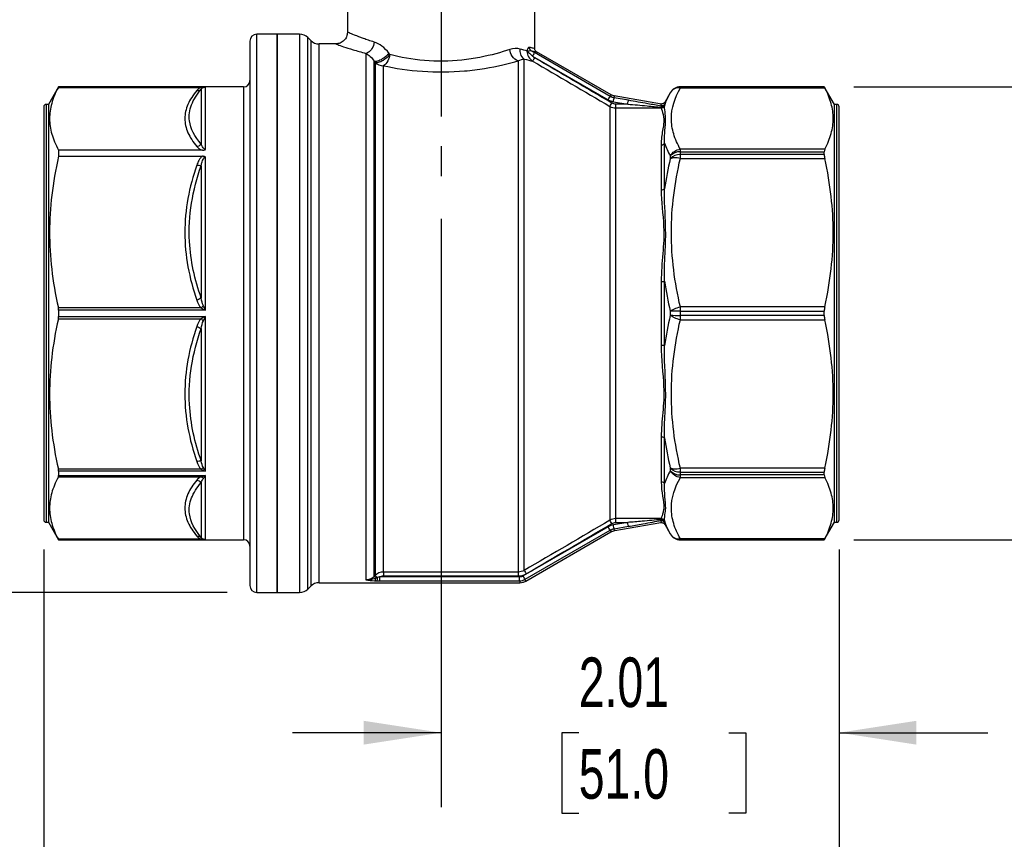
# Model space of a CAD drawing. Header units: inches. Extents: x 0.7 to 32.3, y 0.7 to 24.8.
# Tile 3 of 10: x 6.1 to 11.1, y 5.9 to 10.1. Entities that reach past the tile are written whole.
import ezdxf

# ---------------------------------------------------------------- set-up
doc = ezdxf.new("R2010")
doc.units = ezdxf.units.IN
doc.header["$LTSCALE"] = 3
doc.header["$MEASUREMENT"] = 0
doc.linetypes.add('SLD-Center', pattern=[0.75, 0.6, -0.05, 0.05, -0.05])
doc.linetypes.add('SLD-Solid', pattern=[0])
doc.layers.add('CENTER', color=40, linetype='SLD-Center')
doc.layers.add('DIMENSIONS', color=140, linetype='SLD-Solid', lineweight=25)
doc.styles.add('SLDTEXTSTYLE0', font='TXT', dxfattribs={"width": 0.7})
doc.dimstyles.new('SLDDIMSTYLE0', dxfattribs={"dimtxt": 0.254883, "dimasz": 0.39, "dimexe": 0, "dimexo": 0.0625, "dimgap": 0.063721, "dimtad": 0, "dimtih": 1, "dimtoh": 1, "dimrnd": 1e-09, "dimzin": 12, "dimdsep": 46, "dimtxsty": 'SLDTEXTSTYLE0', "dimsah": 1, "dimcen": 0.09, "dimadec": 0, "dimazin": 3, "dimtfac": 1, "dimtmove": 0, "dimatfit": 0, "dimfxl": 0, "dimfrac": 2, "dimtolj": 1, "dimtzin": 12, "dimarcsym": 0})
doc.dimstyles.new('SLDDIMSTYLE1', dxfattribs={"dimtxt": 0.254883, "dimasz": 0.39, "dimexe": 0, "dimexo": 0.0625, "dimgap": 0.063721, "dimtad": 0, "dimtih": 1, "dimtoh": 1, "dimrnd": 1e-09, "dimzin": 12, "dimdsep": 46, "dimtxsty": 'SLDTEXTSTYLE0', "dimsah": 1, "dimcen": 0.09, "dimadec": 0, "dimazin": 3, "dimtfac": 1, "dimtofl": 0, "dimtmove": 0, "dimatfit": 3, "dimfxl": 0, "dimfrac": 2, "dimtolj": 1, "dimtzin": 12, "dimarcsym": 0})

# ---------------------------------------------------------------- blocks, each defined once
blk = doc.blocks.new('_D')
at = {"layer": 'DIMENSIONS'}
for p, q in [((11.7263, 9.7344), (11.7263, 10.4844)), ((10.305, 9.7344), (12.1013, 9.7344)), ((11.3476, 8.5459), (11.262, 8.5459)), ((11.262, 8.5459), (11.262, 8.1408)), ((12.105, 8.5459), (12.1906, 8.5459)), ((12.1906, 8.5459), (12.1906, 8.1408)), ((11.262, 8.1408), (11.3476, 8.1408)), ((12.1906, 8.1408), (12.105, 8.1408)), ((10.305, 7.451), (12.1013, 7.451)), ((11.7263, 7.451), (11.7263, 6.701))]:
    blk.add_line(p, q, dxfattribs=at)
for points in [[(11.7263, 9.7344), (11.7863, 10.1244), (11.6663, 10.1244)], [(11.7263, 7.451), (11.6663, 7.061), (11.7863, 7.061)]]:
    blk.add_solid(points, dxfattribs=at)
at = {"layer": 'DIMENSIONS', "char_height": 0.25, "attachment_point": 1, "style": 'SLDTEXTSTYLE0'}
for s, insert in [('2.28', (11.3476, 8.9252)), ('58.0', (11.3476, 8.4631))]:
    blk.add_mtext(s, dxfattribs=dict(at, insert=insert))
blk = doc.blocks.new('_D_1')
at = {"layer": 'DIMENSIONS'}
for p, q in [((6.218, 7.4014), (6.218, 4.8086)), ((10.2298, 7.4014), (10.2298, 4.8086)), ((6.218, 5.1836), (7.4656, 5.1836)), ((7.811, 5.1836), (7.7254, 5.1836)), ((7.7254, 5.1836), (7.7254, 4.7785)), ((8.7805, 5.1836), (8.8661, 5.1836)), ((8.8661, 5.1836), (8.8661, 4.7785)), ((10.2298, 5.1836), (9.1259, 5.1836)), ((7.7254, 4.7785), (7.811, 4.7785)), ((8.8661, 4.7785), (8.7805, 4.7785))]:
    blk.add_line(p, q, dxfattribs=at)
for points in [[(6.218, 5.1836), (6.608, 5.1236), (6.608, 5.2436)], [(10.2298, 5.1836), (9.8398, 5.2436), (9.8398, 5.1236)]]:
    blk.add_solid(points, dxfattribs=at)
at = {"layer": 'DIMENSIONS', "char_height": 0.25, "attachment_point": 1, "style": 'SLDTEXTSTYLE0'}
for s, insert in [('4.01', (7.917, 5.5629)), ('101.9', (7.811, 5.1008))]:
    blk.add_mtext(s, dxfattribs=dict(at, insert=insert))
blk = doc.blocks.new('_D_3')
at = {"layer": 'DIMENSIONS'}
for p, q in [((8.2219, 9.0691), (8.2219, 6.1032)), ((10.2298, 7.4014), (10.2298, 6.1032)), ((8.2219, 6.4782), (7.4719, 6.4782)), ((8.9166, 6.4782), (8.831, 6.4782)), ((8.831, 6.4782), (8.831, 6.0731)), ((9.674, 6.4782), (9.7596, 6.4782)), ((9.7596, 6.4782), (9.7596, 6.0731)), ((10.2298, 6.4782), (10.9798, 6.4782)), ((8.831, 6.0731), (8.9166, 6.0731)), ((9.7596, 6.0731), (9.674, 6.0731))]:
    blk.add_line(p, q, dxfattribs=at)
for points in [[(8.2219, 6.4782), (7.8319, 6.5382), (7.8319, 6.4182)], [(10.2298, 6.4782), (10.6198, 6.4182), (10.6198, 6.5382)]]:
    blk.add_solid(points, dxfattribs=at)
at = {"layer": 'DIMENSIONS', "char_height": 0.25, "attachment_point": 1, "style": 'SLDTEXTSTYLE0'}
for s, insert in [('2.01', (8.9166, 6.8575)), ('51.0', (8.9166, 6.3953))]:
    blk.add_mtext(s, dxfattribs=dict(at, insert=insert))
blk = doc.blocks.new('_D_4')
at = {"layer": 'DIMENSIONS'}
for p, q in [((7.8925, 11.3191), (4.6494, 11.3191)), ((5.0244, 11.3191), (5.0244, 9.7143)), ((4.5397, 9.2521), (4.4541, 9.2521)), ((4.4541, 9.2521), (4.4541, 8.8471)), ((5.5091, 9.2521), (5.5947, 9.2521)), ((5.5947, 9.2521), (5.5947, 8.8471)), ((4.4541, 8.8471), (4.5397, 8.8471)), ((5.5947, 8.8471), (5.5091, 8.8471)), ((5.0244, 7.1852), (5.0244, 8.79)), ((7.1428, 7.1852), (4.6494, 7.1852))]:
    blk.add_line(p, q, dxfattribs=at)
for points in [[(5.0244, 11.3191), (4.9644, 10.9291), (5.0844, 10.9291)], [(5.0244, 7.1852), (5.0844, 7.5752), (4.9644, 7.5752)]]:
    blk.add_solid(points, dxfattribs=at)
at = {"layer": 'DIMENSIONS', "char_height": 0.25, "attachment_point": 1, "style": 'SLDTEXTSTYLE0'}
for s, insert in [('4.13', (4.6457, 9.6315)), ('105.0', (4.5397, 9.1693))]:
    blk.add_mtext(s, dxfattribs=dict(at, insert=insert))

msp = doc.modelspace()

# ---------------------------------------------------------------- linework, layer by layer
for p, q in [((7.7495, 10.4647), (7.7495, 10.01)), ((8.6944, 9.9282), (8.6944, 10.4647)), ((7.3951, 10.0002), (7.2928, 10.0002)), ((7.2928, 7.1852), (7.2928, 10.0002)), ((7.5085, 10.0002), (7.3951, 10.0002)), ((7.3951, 10.0002), (7.3951, 7.1852)), ((7.3951, 9.893), (7.3951, 10.0002)), ((7.5085, 10.0002), (7.5085, 7.1852)), ((7.2573, 9.9647), (7.2573, 7.2207)), ((7.5649, 9.9683), (7.5502, 9.9829)), ((7.5502, 7.2025), (7.5502, 9.9829)), ((7.5649, 9.9683), (7.5649, 7.2171)), ((7.6905, 9.951), (7.6066, 9.951)), ((7.6066, 7.2344), (7.6066, 9.951)), ((7.3951, 7.1852), (7.3951, 9.893)), ((7.8431, 9.9031), (7.8431, 7.2484)), ((8.6829, 9.89), (9.0656, 9.6691)), ((9.0754, 9.686), (8.6927, 9.9069)), ((9.0803, 9.6941), (8.7042, 9.9112)), ((7.8849, 7.266), (7.8849, 9.8633)), ((7.8897, 9.8573), (7.8897, 7.2708)), ((7.9314, 7.2881), (7.9314, 9.8409)), ((8.6116, 9.8654), (8.6116, 7.2881)), ((8.6411, 7.2962), (8.6411, 9.8747)), ((6.2927, 9.7344), (6.2416, 9.6458)), ((6.2915, 9.7319), (7.0115, 9.7319)), ((7.2258, 9.7344), (6.2927, 9.7344)), ((6.2927, 9.7344), (6.2927, 9.7343)), ((6.2927, 9.7343), (7.0342, 9.7343)), ((7.0119, 9.7226), (7.0119, 9.4462)), ((7.0342, 9.4194), (7.0342, 9.7343)), ((7.2258, 9.7344), (7.2258, 7.451)), ((9.0981, 9.688), (9.0786, 9.695)), ((9.3333, 9.6477), (9.0954, 9.6884)), ((9.3781, 9.7049), (9.35, 9.6563)), ((9.3781, 9.7049), (9.3781, 9.7049)), ((10.155, 9.7344), (9.4292, 9.7344)), ((9.4292, 9.7299), (9.4292, 9.7344)), ((10.155, 9.7344), (9.4292, 9.7344)), ((9.4292, 9.7344), (9.4292, 9.7344)), ((9.4292, 9.7299), (10.1574, 9.7299)), ((10.2062, 9.6458), (10.155, 9.7344)), ((10.155, 9.7344), (10.155, 9.7344)), ((6.2416, 9.6458), (6.2298, 9.6458)), ((6.2298, 9.6458), (6.2298, 7.5396)), ((6.2416, 9.6458), (6.2416, 7.5396)), ((9.0915, 9.6597), (9.1638, 9.6473)), ((9.1671, 9.6666), (9.0948, 9.679)), ((9.1638, 9.6473), (9.1035, 9.6473)), ((10.218, 9.6458), (10.2062, 9.6458)), ((10.2062, 7.5396), (10.2062, 9.6458)), ((10.218, 7.5396), (10.218, 9.6458)), ((6.218, 9.634), (6.218, 7.5514)), ((9.074, 9.6359), (9.074, 7.5495)), ((9.1035, 7.5574), (9.1035, 9.628)), ((9.1035, 9.628), (9.3331, 9.628)), ((9.3331, 9.6319), (9.3331, 9.628)), ((10.2298, 7.5514), (10.2298, 9.634)), ((9.3326, 9.4422), (9.3326, 9.2151)), ((9.3496, 9.2209), (9.3496, 9.4502)), ((6.2927, 9.4153), (6.2927, 9.3844)), ((7.018, 9.4153), (6.2927, 9.4153)), ((9.4292, 9.4072), (9.4292, 9.4197)), ((10.1574, 9.4197), (9.4292, 9.4197)), ((9.4292, 9.3928), (9.4292, 9.4072)), ((9.4292, 9.4072), (10.155, 9.4072)), ((9.4292, 9.374), (9.4292, 9.3928)), ((10.155, 9.3928), (9.4292, 9.3928)), ((10.155, 9.3928), (10.155, 9.4072)), ((6.2927, 9.3844), (7.018, 9.3844)), ((7.0342, 8.6085), (7.0342, 9.3802)), ((9.3781, 9.3862), (9.3781, 9.3721)), ((9.4292, 9.374), (10.1574, 9.374)), ((7.0119, 9.3371), (7.0119, 8.6698)), ((9.3326, 8.7533), (9.3326, 8.4321)), ((9.3496, 8.4306), (9.3496, 8.7548)), ((7.0115, 8.6201), (6.2915, 8.6201)), ((6.2927, 8.6085), (6.2927, 8.5769)), ((7.0342, 8.6085), (6.2927, 8.6085)), ((9.3781, 8.6027), (9.3781, 8.5827)), ((9.4292, 8.6029), (9.4292, 8.625)), ((10.1574, 8.625), (9.4292, 8.625)), ((9.4292, 8.5825), (9.4292, 8.6029)), ((9.4292, 8.6029), (10.155, 8.6029)), ((10.155, 8.5825), (10.155, 8.6029)), ((6.2915, 8.5653), (7.0115, 8.5653)), ((6.2927, 8.5769), (7.0342, 8.5769)), ((7.0342, 7.7966), (7.0342, 8.5769)), ((10.155, 8.5825), (9.4292, 8.5825)), ((9.4292, 8.5604), (9.4292, 8.5825)), ((9.4292, 8.5604), (10.1574, 8.5604)), ((7.0119, 8.5156), (7.0119, 7.8483)), ((9.3326, 7.9703), (9.3326, 7.7432)), ((9.3496, 7.7352), (9.3496, 7.9645)), ((7.0115, 7.8065), (6.2915, 7.8065)), ((9.3781, 7.8133), (9.3781, 7.7992)), ((10.1574, 7.8114), (9.4292, 7.8114)), ((9.4292, 7.7926), (9.4292, 7.8114)), ((6.2915, 7.7678), (7.0115, 7.7678)), ((6.2927, 7.7966), (6.2927, 7.7743)), ((7.0342, 7.7966), (6.2927, 7.7966)), ((6.2927, 7.7743), (7.0342, 7.7743)), ((7.0342, 7.4511), (7.0342, 7.7743)), ((9.4292, 7.7926), (10.155, 7.7926)), ((9.4292, 7.7782), (9.4292, 7.7926)), ((10.155, 7.7782), (9.4292, 7.7782)), ((9.4292, 7.7657), (9.4292, 7.7782)), ((9.4292, 7.7657), (10.1574, 7.7657)), ((10.155, 7.7782), (10.155, 7.7926)), ((7.0119, 7.7392), (7.0119, 7.4628)), ((9.3331, 7.5574), (9.1035, 7.5574)), ((9.3331, 7.5574), (9.3331, 7.5535)), ((6.2298, 7.5396), (6.2416, 7.5396)), ((6.2416, 7.5396), (6.2927, 7.451)), ((9.0656, 7.5163), (8.6366, 7.2687)), ((9.1638, 7.5381), (9.0915, 7.5257)), ((9.0948, 7.5064), (9.1671, 7.5188)), ((9.0981, 7.4974), (9.3304, 7.5372)), ((9.1035, 7.5381), (9.1638, 7.5381)), ((9.35, 7.5291), (9.3781, 7.4805)), ((10.155, 7.451), (10.2062, 7.5396)), ((10.2062, 7.5396), (10.218, 7.5396)), ((7.0115, 7.4535), (6.2915, 7.4535)), ((6.2927, 7.4511), (6.2927, 7.451)), ((7.0342, 7.4511), (6.2927, 7.4511)), ((6.2927, 7.451), (7.2258, 7.451)), ((8.6464, 7.2517), (9.0754, 7.4994)), ((8.649, 7.2423), (9.0786, 7.4904)), ((9.0786, 7.4904), (9.0981, 7.4974)), ((9.3781, 7.4805), (9.3781, 7.4805)), ((10.1574, 7.4555), (9.4292, 7.4555)), ((9.4292, 7.451), (9.4292, 7.4555)), ((9.4292, 7.451), (10.155, 7.451)), ((9.4292, 7.451), (10.155, 7.451)), ((9.4292, 7.451), (9.4292, 7.451)), ((10.155, 7.451), (10.155, 7.451)), ((8.6171, 7.2634), (7.9119, 7.2634)), ((8.6116, 7.2881), (7.9314, 7.2881)), ((7.9314, 7.2687), (8.6116, 7.2687)), ((7.5502, 7.2025), (7.5649, 7.2171)), ((7.6066, 7.2344), (8.6196, 7.2344)), ((7.9119, 7.2439), (8.6171, 7.2439)), ((7.2928, 7.1852), (7.3951, 7.1852)), ((7.3951, 7.1852), (7.5085, 7.1852))]:
    msp.add_line(p, q)
at = {"flags": 128}
msp.add_lwpolyline([(7.8897, 7.2708), (7.887, 7.2681), (7.8849, 7.266)], dxfattribs=at)
for centre, radius, start, end in [((7.2928, 9.9647), 0.0354, 90, 180), ((7.5085, 9.9411), 0.0591, 45, 90), ((7.6066, 10.01), 0.0591, 225, 270), ((8.6646, 9.9235), 0.0123, 219.4403, 232.1625), ((7.9311, 9.9017), 0.0608, 226.9375, 270.251), ((7.2258, 9.7659), 0.0315, 270, 360), ((9.4292, 9.6754), 0.0591, 90, 150), ((9.4292, 9.6753), 0.0591, 89.9996, 149.9984), ((6.2298, 9.634), 0.0118, 90, 180), ((10.218, 9.634), 0.0118, 0, 90), ((9.4265, 9.3413), 0.066, 87.6254, 137.1473), ((9.4264, 9.3262), 0.0666, 87.5598, 136.494), ((9.4236, 4.7382), 3.8648, 89.9174, 90.6756), ((9.4236, 12.4472), 3.8648, 269.3244, 270.0826), ((9.4264, 7.8592), 0.0666, 223.506, 272.4402), ((9.4265, 7.8441), 0.066, 222.8527, 272.3746), ((6.2298, 7.5514), 0.0118, 180, 270), ((10.218, 7.5514), 0.0118, 270, 0), ((7.2258, 7.4195), 0.0315, 0, 90), ((9.4292, 7.51), 0.0591, 210, 270), ((9.4292, 7.5101), 0.0591, 210.0016, 270.0004), ((7.2928, 7.2207), 0.0354, 180, 270), ((7.5085, 7.2443), 0.0591, 270, 315), ((7.6066, 7.1754), 0.0591, 90, 135)]:
    msp.add_arc(centre, radius, start, end)
for points, knots in [([(7.7495, 10.01), (7.7486, 10.0023), (7.7467, 9.9868), (7.7332, 9.9673), (7.7137, 9.9536), (7.6982, 9.9518), (7.6905, 9.9509)], [0, 0, 0, 0, 0.249932, 0.499887, 0.749615, 1, 1, 1, 1]), ([(7.8852, 9.9601), (7.8751, 9.9633), (7.8557, 9.9695), (7.8316, 9.9778), (7.8122, 9.9849), (7.797, 9.9908), (7.776, 9.9992), (7.7598, 10.0056), (7.7507, 10.0094), (7.7499, 10.0098), (7.7495, 10.01)], [0, 0, 0, 0, 0.122883, 0.234447, 0.334703, 0.423662, 0.501496, 0.755697, 0.879385, 1, 1, 1, 1]), ([(7.6905, 9.951), (7.6924, 9.9502), (7.6962, 9.9488), (7.7279, 9.9378), (7.7753, 9.922), (7.8204, 9.9095), (7.8431, 9.9031)], [0, 0, 0, 0, 0.247554, 0.496664, 0.746985, 1, 1, 1, 1]), ([(7.8852, 9.9601), (7.8836, 9.9486), (7.8768, 9.9296), (7.8601, 9.9104), (7.8488, 9.9045), (7.8431, 9.9031)], [0, 0, 0, 0, 0.428571, 0.714286, 1, 1, 1, 1]), ([(7.9594, 9.9029), (7.9504, 9.8926), (7.9297, 9.8756), (7.9011, 9.8626), (7.8891, 9.8619), (7.8849, 9.8633)], [0, 0, 0, 0, 0.428571, 0.714286, 1, 1, 1, 1]), ([(7.8897, 9.8573), (7.8938, 9.8559), (7.9057, 9.8567), (7.934, 9.8698), (7.9546, 9.8866), (7.9637, 9.8968)], [0, 0, 0, 0, 0.285714, 0.571429, 1, 1, 1, 1]), ([(7.9637, 9.8968), (7.962, 9.886), (7.9541, 9.8609), (7.9397, 9.8448), (7.9314, 9.8409)], [0, 0, 0, 0, 0.428571, 1, 1, 1, 1]), ([(8.5683, 9.9224), (8.5261, 9.9085), (8.4489, 9.8866), (8.2978, 9.8635), (8.1364, 9.8615), (8.0158, 9.8837), (7.9637, 9.8968)], [0, 0, 0, 0, 0.543052, 0.814577, 1.357629, 1.90068, 1.90068, 1.90068, 1.90068]), ([(8.6116, 9.8654), (8.5999, 9.8682), (8.5797, 9.884), (8.5699, 9.9109), (8.5683, 9.9224)], [0, 0, 0, 0, 0.571429, 1, 1, 1, 1]), ([(8.6411, 9.8747), (8.6332, 9.8806), (8.6225, 9.8962), (8.6202, 9.9162), (8.6208, 9.9247)], [0, 0, 0, 0, 0.571429, 1, 1, 1, 1]), ([(8.6551, 9.9157), (8.655, 9.9151), (8.655, 9.9145), (8.6549, 9.9139), (8.6549, 9.9139), (8.6549, 9.9138), (8.6549, 9.9137)], [-0.00340851, -0.00340851, -0.00340851, -0.00340851, -0.000312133, -0.00031213, -0.00031213, 0, 0, 0, 0]), ([(8.6549, 9.9137), (8.6561, 9.9134), (8.6596, 9.9113), (8.6683, 9.9038), (8.6765, 9.8952), (8.6829, 9.89)], [0, 0, 0, 0, 0.0437257, 0.0874514, 0.15304, 0.15304, 0.15304, 0.15304]), ([(8.6549, 9.9137), (8.6551, 9.9137), (8.6552, 9.9137), (8.6553, 9.9137), (8.6562, 9.9137), (8.6566, 9.9137), (8.6571, 9.9137)], [-0.00340851, -0.00340851, -0.00340851, -0.00340851, -0.003096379, -0.003096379, -0.003096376, 0, 0, 0, 0]), ([(8.6676, 9.9331), (8.6651, 9.9336), (8.6609, 9.9312), (8.657, 9.923), (8.6558, 9.9187), (8.6554, 9.917), (8.6552, 9.9161), (8.6551, 9.9157)], [-0.1058145, -0.1058145, -0.1058145, -0.1058145, -0.0453491, -0.0151164, -0.0075582, -0.0037791, 0, 0, 0, 0]), ([(8.6571, 9.9137), (8.6576, 9.9138), (8.6584, 9.9139), (8.6597, 9.9143), (8.6627, 9.9154), (8.6687, 9.9175), (8.6735, 9.9173), (8.6764, 9.9162)], [-0.1058145, -0.1058145, -0.1058145, -0.1058145, -0.1020354, -0.0982563, -0.0906981, -0.0604654, 0, 0, 0, 0]), ([(8.6676, 9.9331), (8.6675, 9.9292), (8.6693, 9.9224), (8.674, 9.9177), (8.6764, 9.9162)], [0, 0, 0, 0, 0.571429, 1, 1, 1, 1]), ([(8.6944, 9.9282), (8.6931, 9.9284), (8.6908, 9.9288), (8.6752, 9.9317), (8.6676, 9.9331)], [0, 0, 0, 0, 0.5129316, 1, 1, 1, 1]), ([(8.6764, 9.9162), (8.6799, 9.9155), (8.6868, 9.9142), (8.6945, 9.9128), (8.7001, 9.9119), (8.7035, 9.9113), (8.704, 9.9112), (8.7042, 9.9112)], [0, 0, 0, 0, 0.200567, 0.400001, 0.599169, 0.798943, 1, 1, 1, 1]), ([(8.6927, 9.9069), (8.6924, 9.9065), (8.6912, 9.9044), (8.6877, 9.8982), (8.6853, 9.8941), (8.6829, 9.89)], [0, 0, 0, 0, 0.5, 0.5, 1, 1, 1, 1]), ([(8.7042, 9.9112), (8.7028, 9.9122), (8.6999, 9.9141), (8.6968, 9.9183), (8.6947, 9.9231), (8.6945, 9.9265), (8.6943, 9.9282)], [0, 0, 0, 0, 0.250089, 0.500028, 0.750017, 1, 1, 1, 1]), ([(7.9314, 9.8409), (7.9901, 9.8284), (8.1257, 9.8071), (8.3073, 9.809), (8.4773, 9.8312), (8.5641, 9.8521), (8.6116, 9.8654)], [0, 0, 0, 0, 0.543052, 1.086103, 1.357629, 1.90068, 1.90068, 1.90068, 1.90068]), ([(6.2915, 9.7319), (6.2761, 9.7037), (6.2651, 9.6769), (6.2507, 9.6246), (6.2472, 9.5992), (6.2474, 9.5483), (6.251, 9.5228), (6.2659, 9.4705), (6.2771, 9.4437), (6.2927, 9.4153)], [0, 0, 0, 0, 0.25, 0.25, 0.5, 0.5, 0.75, 0.75, 1, 1, 1, 1]), ([(6.9896, 9.7157), (6.9707, 9.693), (6.9555, 9.6697), (6.9347, 9.6224), (6.9293, 9.5986), (6.9293, 9.5509), (6.9349, 9.527), (6.9556, 9.4798), (6.9707, 9.4565), (6.9896, 9.4339)], [0, 0, 0, 0, 0.25, 0.25, 0.5, 0.5, 0.75, 0.75, 1, 1, 1, 1]), ([(7.0119, 9.4462), (6.9795, 9.4838), (6.944, 9.5496), (6.9566, 9.6435), (6.9903, 9.6967), (7.0119, 9.7226)], [0, 0, 0, 0, 0.812393, 1.353988, 1.895583, 1.895583, 1.895583, 1.895583]), ([(7.0228, 9.7317), (7.0264, 9.7333), (7.0302, 9.7342), (7.034, 9.7343), (7.0341, 9.7343), (7.0342, 9.7343)], [-0.08342904, -0.08342904, -0.08342904, -0.08342904, -0.00162318, -0.00162318, 0, 0, 0, 0]), ([(9.0656, 9.6691), (9.068, 9.6732), (9.0704, 9.6773), (9.0739, 9.6835), (9.0751, 9.6855), (9.0754, 9.686)], [0, 0, 0, 0, 0.5, 0.5, 1, 1, 1, 1]), ([(9.4292, 9.4197), (9.4148, 9.4451), (9.4034, 9.4709), (9.3877, 9.5227), (9.3836, 9.5488), (9.384, 9.627), (9.4005, 9.679), (9.4292, 9.7299)], [0, 0, 0, 0, 0.25, 0.25, 0.5, 0.5, 1, 1, 1, 1]), ([(10.1574, 9.4197), (10.1722, 9.4473), (10.1829, 9.4736), (10.197, 9.5248), (10.2005, 9.5498), (10.2005, 9.5998), (10.197, 9.6247), (10.1829, 9.676), (10.1722, 9.7022), (10.1574, 9.7299)], [0, 0, 0, 0, 0.25, 0.25, 0.5, 0.5, 0.75, 0.75, 1, 1, 1, 1]), ([(9.1638, 9.6473), (9.1646, 9.652), (9.1654, 9.6567), (9.1666, 9.6637), (9.167, 9.666), (9.1671, 9.6666)], [0, 0, 0, 0, 0.5, 0.5, 1, 1, 1, 1]), ([(9.1638, 9.6473), (9.1963, 9.6445), (9.2533, 9.6395), (9.3096, 9.6343), (9.3331, 9.6319)], [0, 0, 0, 0, 0.2509083, 0.4390894, 0.4390894, 0.4390894, 0.4390894]), ([(9.3326, 9.6364), (9.3103, 9.641), (9.2553, 9.6512), (9.1996, 9.661), (9.1671, 9.6666)], [0, 0, 0, 0, 0.177916, 0.4288242, 0.4288242, 0.4288242, 0.4288242]), ([(9.3508, 9.6577), (9.3497, 9.6561), (9.3474, 9.6528), (9.3422, 9.6495), (9.3364, 9.6477), (9.3324, 9.648), (9.3304, 9.6481)], [0, 0, 0, 0, 0.250166, 0.500049, 0.750026, 1, 1, 1, 1]), ([(9.3316, 9.64), (9.3361, 9.6392), (9.3444, 9.6408), (9.3502, 9.6466), (9.3519, 9.6495)], [0, 0, 0, 0, 0.571429, 1, 1, 1, 1]), ([(9.3518, 9.6443), (9.3493, 9.641), (9.3431, 9.6365), (9.3356, 9.6359), (9.3326, 9.6364)], [0, 0, 0, 0, 0.571429, 1, 1, 1, 1]), ([(9.349, 9.636), (9.3475, 9.6339), (9.3428, 9.6297), (9.3367, 9.628), (9.3331, 9.628)], [0, 0, 0, 0, 0.428571, 1, 1, 1, 1]), ([(9.349, 9.636), (9.3485, 9.6355), (9.3475, 9.6345), (9.3458, 9.6334), (9.344, 9.6326), (9.3414, 9.6318), (9.3378, 9.6312), (9.3346, 9.6317), (9.3331, 9.6319)], [0, 0, 0, 0, 0.144354, 0.275869, 0.394507, 0.500506, 0.762586, 1, 1, 1, 1]), ([(9.3496, 9.4502), (9.3482, 9.4745), (9.3501, 9.5085), (9.3562, 9.5581), (9.354, 9.6005), (9.3488, 9.6256), (9.349, 9.636)], [0, 0, 0, 0, 0.349012, 0.523517, 0.872529, 1.22154, 1.22154, 1.22154, 1.22154]), ([(9.3331, 9.628), (9.3345, 9.6197), (9.3439, 9.5977), (9.3472, 9.5562), (9.3374, 9.5052), (9.3326, 9.4688), (9.3326, 9.4422)], [0, 0, 0, 0, 0.349012, 0.698023, 0.872529, 1.22154, 1.22154, 1.22154, 1.22154]), ([(7.0342, 9.4194), (7.0307, 9.4194), (7.0242, 9.4229), (7.0169, 9.4329), (7.0135, 9.4412), (7.0119, 9.4462)], [-0.293574, -0.293574, -0.293574, -0.293574, -0.2409915, -0.1867537, -0.1053969, -0.1053969, -0.1053969, -0.1053969]), ([(9.3326, 9.4422), (9.3365, 9.4422), (9.3434, 9.4439), (9.3482, 9.4481), (9.3496, 9.4502)], [0, 0, 0, 0, 0.571429, 1, 1, 1, 1]), ([(6.9896, 9.4339), (6.9925, 9.4304), (6.996, 9.427), (7.005, 9.4206), (7.0104, 9.4175), (7.0181, 9.4154)], [0, 0, 0, 0, 0.5, 0.5, 1, 1, 1, 1]), ([(7.0181, 9.4154), (7.0182, 9.4154), (7.0186, 9.4153), (7.0194, 9.4153), (7.0205, 9.4154), (7.0221, 9.4155), (7.024, 9.4157), (7.0267, 9.4162), (7.0297, 9.417), (7.0324, 9.4182), (7.0337, 9.419), (7.0342, 9.4194)], [0, 0, 0, 0, 0.02115, 0.066374, 0.134879, 0.224757, 0.333267, 0.45697, 0.71042, 0.884218, 1, 1, 1, 1]), ([(6.2927, 9.3844), (6.2771, 9.316), (6.2659, 9.2512), (6.251, 9.1249), (6.2474, 9.0634), (6.2472, 8.9405), (6.2507, 8.8791), (6.2651, 8.753), (6.2761, 8.6883), (6.2915, 8.6201)], [0, 0, 0, 0, 0.25, 0.25, 0.5, 0.5, 0.75, 0.75, 1, 1, 1, 1]), ([(6.9896, 9.3397), (6.9707, 9.285), (6.9555, 9.2286), (6.9348, 9.1147), (6.9294, 9.0572), (6.9293, 8.942), (6.9348, 8.8843), (6.9556, 8.7703), (6.9707, 8.714), (6.9896, 8.6593)], [0, 0, 0, 0, 0.25, 0.25, 0.5, 0.5, 0.75, 0.75, 1, 1, 1, 1]), ([(7.018, 9.3844), (7.0142, 9.3818), (7.0109, 9.3784), (7.0051, 9.3715), (7.0027, 9.3678), (6.9961, 9.3563), (6.9925, 9.348), (6.9896, 9.3397)], [0, 0, 0, 0, 0.25, 0.25, 0.5, 0.5, 1, 1, 1, 1]), ([(7.0119, 9.3371), (7.0132, 9.3439), (7.016, 9.3548), (7.0221, 9.3713), (7.0288, 9.3802), (7.0342, 9.3802)], [-0.1881805, -0.1881805, -0.1881805, -0.1881805, -0.120916, -0.0805572, 0, 0, 0, 0]), ([(7.0342, 9.3802), (7.0337, 9.3805), (7.0325, 9.3813), (7.0302, 9.3825), (7.0271, 9.3834), (7.0238, 9.3841), (7.021, 9.3843), (7.0191, 9.3845), (7.0183, 9.3844), (7.018, 9.3844)], [0, 0, 0, 0, 0.113831, 0.268982, 0.479006, 0.685625, 0.849656, 0.957289, 1, 1, 1, 1]), ([(9.4292, 8.625), (9.4148, 8.6864), (9.4034, 8.7486), (9.3877, 8.8738), (9.3836, 8.9368), (9.384, 9.1255), (9.4005, 9.2512), (9.4292, 9.374)], [0, 0, 0, 0, 0.25, 0.25, 0.5, 0.5, 1, 1, 1, 1]), ([(10.1574, 8.625), (10.1722, 8.6918), (10.1829, 8.7552), (10.197, 8.8789), (10.2005, 8.9392), (10.2005, 9.0598), (10.197, 9.1201), (10.1829, 9.2438), (10.1722, 9.3072), (10.1574, 9.374)], [0, 0, 0, 0, 0.25, 0.25, 0.5, 0.5, 0.75, 0.75, 1, 1, 1, 1]), ([(7.0119, 8.6698), (6.9795, 8.7618), (6.9439, 8.9224), (6.9567, 9.1483), (6.9903, 9.2755), (7.0119, 9.3371)], [0, 0, 0, 0, 0.812403, 1.354005, 1.895607, 1.895607, 1.895607, 1.895607]), ([(9.3326, 9.2151), (9.336, 9.2151), (9.3395, 9.2157), (9.3454, 9.2177), (9.3479, 9.2192), (9.3496, 9.2209)], [0, 0, 0, 0, 0.5, 0.5, 1, 1, 1, 1]), ([(9.3326, 9.2151), (9.3326, 9.1569), (9.3454, 9.0736), (9.346, 8.9623), (9.3384, 8.8713), (9.3326, 8.8008), (9.3326, 8.7533)], [0, 0, 0, 0, 0.560242, 0.746989, 0.933737, 1.307231, 1.307231, 1.307231, 1.307231]), ([(9.3496, 8.7548), (9.3481, 8.8015), (9.3507, 8.8713), (9.3554, 8.9628), (9.355, 9.0756), (9.3473, 9.1608), (9.3496, 9.2209)], [0, 0, 0, 0, 0.373495, 0.560242, 0.746989, 1.307231, 1.307231, 1.307231, 1.307231]), ([(9.3326, 8.7533), (9.3365, 8.7533), (9.3434, 8.7536), (9.3482, 8.7544), (9.3496, 8.7548)], [0, 0, 0, 0, 0.571429, 1, 1, 1, 1]), ([(7.0342, 8.6085), (7.0341, 8.6086), (7.034, 8.6088), (7.0302, 8.6164), (7.0264, 8.624), (7.0228, 8.6312)], [-0.00162631, -0.00162631, -0.00162631, -0.00162631, 0, 0, 0.08180275, 0.08180275, 0.08180275, 0.08180275]), ([(6.2915, 8.5653), (6.2762, 8.4975), (6.2653, 8.4333), (6.2508, 8.308), (6.2473, 8.2469), (6.2473, 8.1249), (6.2508, 8.0638), (6.2653, 7.9386), (6.2762, 7.8743), (6.2915, 7.8065)], [0, 0, 0, 0, 0.25, 0.25, 0.5, 0.5, 0.75, 0.75, 1, 1, 1, 1]), ([(7.0228, 8.5542), (7.0264, 8.5614), (7.0302, 8.569), (7.034, 8.5766), (7.0341, 8.5768), (7.0342, 8.5769)], [-0.08342897, -0.08342897, -0.08342897, -0.08342897, -0.00161583, -0.00161583, 0, 0, 0, 0]), ([(9.4292, 7.8114), (9.4148, 7.8728), (9.4034, 7.935), (9.3877, 8.0602), (9.3836, 8.1232), (9.384, 8.312), (9.4005, 8.4376), (9.4292, 8.5604)], [0, 0, 0, 0, 0.25, 0.25, 0.5, 0.5, 1, 1, 1, 1]), ([(10.1574, 7.8114), (10.1722, 7.8782), (10.1829, 7.9416), (10.197, 8.0653), (10.2005, 8.1256), (10.2005, 8.2462), (10.197, 8.3065), (10.1829, 8.4302), (10.1722, 8.4936), (10.1574, 8.5604)], [0, 0, 0, 0, 0.25, 0.25, 0.5, 0.5, 0.75, 0.75, 1, 1, 1, 1]), ([(6.9896, 8.5261), (6.9707, 8.4714), (6.9555, 8.415), (6.9347, 8.3009), (6.9293, 8.2434), (6.9293, 8.1282), (6.9349, 8.0706), (6.9556, 7.9567), (6.9707, 7.9004), (6.9896, 7.8457)], [0, 0, 0, 0, 0.25, 0.25, 0.5, 0.5, 0.75, 0.75, 1, 1, 1, 1]), ([(7.0119, 7.8483), (6.9795, 7.9407), (6.944, 8.1015), (6.9566, 8.3275), (6.9903, 8.4543), (7.0119, 8.5156)], [0, 0, 0, 0, 0.812393, 1.353988, 1.895583, 1.895583, 1.895583, 1.895583]), ([(9.3326, 8.4321), (9.336, 8.4321), (9.3395, 8.432), (9.3454, 8.4314), (9.3479, 8.4311), (9.3496, 8.4306)], [0, 0, 0, 0, 0.5, 0.5, 1, 1, 1, 1]), ([(9.3326, 8.4321), (9.3326, 8.3608), (9.3454, 8.2674), (9.346, 8.1562), (9.3384, 8.0701), (9.3326, 8.0091), (9.3326, 7.9703)], [0, 0, 0, 0, 0.560242, 0.746989, 0.933737, 1.307231, 1.307231, 1.307231, 1.307231]), ([(9.3496, 7.9645), (9.3481, 8.0045), (9.3507, 8.0671), (9.3554, 8.1548), (9.355, 8.2675), (9.3473, 8.3605), (9.3496, 8.4306)], [0, 0, 0, 0, 0.373495, 0.560242, 0.746989, 1.307231, 1.307231, 1.307231, 1.307231]), ([(9.3326, 7.9703), (9.3365, 7.9703), (9.3434, 7.969), (9.3482, 7.966), (9.3496, 7.9645)], [0, 0, 0, 0, 0.571429, 1, 1, 1, 1]), ([(7.0342, 7.7966), (7.0341, 7.7967), (7.034, 7.7968), (7.0302, 7.8023), (7.0264, 7.8083), (7.0228, 7.8145)], [-0.00161583, -0.00161583, -0.00161583, -0.00161583, 0, 0, 0.08181314, 0.08181314, 0.08181314, 0.08181314]), ([(6.2915, 7.7678), (6.2762, 7.7397), (6.2653, 7.7131), (6.2508, 7.6612), (6.2473, 7.6359), (6.2473, 7.5853), (6.2508, 7.5601), (6.2653, 7.5082), (6.2762, 7.4815), (6.2915, 7.4535)], [0, 0, 0, 0, 0.25, 0.25, 0.5, 0.5, 0.75, 0.75, 1, 1, 1, 1]), ([(6.9896, 7.7515), (6.9707, 7.7289), (6.9555, 7.7055), (6.9347, 7.6583), (6.9293, 7.6344), (6.9293, 7.5867), (6.9349, 7.5629), (6.9556, 7.5157), (6.9707, 7.4924), (6.9896, 7.4697)], [0, 0, 0, 0, 0.25, 0.25, 0.5, 0.5, 0.75, 0.75, 1, 1, 1, 1]), ([(7.0228, 7.7601), (7.0264, 7.7641), (7.0302, 7.7688), (7.034, 7.7741), (7.0341, 7.7742), (7.0342, 7.7743)], [-0.08342899, -0.08342899, -0.08342899, -0.08342899, -0.00161799, -0.00161799, 0, 0, 0, 0]), ([(9.4292, 7.4555), (9.4148, 7.4809), (9.4034, 7.5067), (9.3877, 7.5586), (9.3836, 7.5847), (9.384, 7.6628), (9.4005, 7.7149), (9.4292, 7.7657)], [0, 0, 0, 0, 0.25, 0.25, 0.5, 0.5, 1, 1, 1, 1]), ([(10.1574, 7.4555), (10.1722, 7.4832), (10.1829, 7.5094), (10.197, 7.5607), (10.2005, 7.5856), (10.2005, 7.6356), (10.197, 7.6606), (10.1829, 7.7118), (10.1722, 7.7381), (10.1574, 7.7657)], [0, 0, 0, 0, 0.25, 0.25, 0.5, 0.5, 0.75, 0.75, 1, 1, 1, 1]), ([(7.0119, 7.4628), (6.9795, 7.5016), (6.944, 7.5688), (6.9566, 7.6621), (6.9903, 7.7141), (7.0119, 7.7392)], [0, 0, 0, 0, 0.812403, 1.354005, 1.895607, 1.895607, 1.895607, 1.895607]), ([(9.3326, 7.7432), (9.3326, 7.69), (9.3508, 7.6353), (9.3408, 7.5822), (9.3345, 7.5657), (9.3331, 7.5574)], [0.085691, 0.085691, 0.085691, 0.085691, 0.783714, 0.95822, 1.307231, 1.307231, 1.307231, 1.307231]), ([(9.3326, 7.7432), (9.336, 7.7432), (9.3395, 7.7424), (9.3454, 7.7397), (9.3479, 7.7376), (9.3496, 7.7352)], [0, 0, 0, 0, 0.5, 0.5, 1, 1, 1, 1]), ([(9.349, 7.5494), (9.3488, 7.5598), (9.3521, 7.5786), (9.3584, 7.6342), (9.3468, 7.6866), (9.3496, 7.7352)], [0.085691, 0.085691, 0.085691, 0.085691, 0.434702, 0.609208, 1.307231, 1.307231, 1.307231, 1.307231]), ([(9.3331, 7.5535), (9.3174, 7.5519), (9.2852, 7.5488), (9.2289, 7.5437), (9.1881, 7.5402), (9.1638, 7.5381)], [0, 0, 0, 0, 0.1252996, 0.2505992, 0.4385487, 0.4385487, 0.4385487, 0.4385487]), ([(9.3331, 7.5574), (9.3367, 7.5574), (9.3428, 7.5557), (9.3475, 7.5515), (9.349, 7.5494)], [0, 0, 0, 0, 0.571429, 1, 1, 1, 1]), ([(9.3331, 7.5535), (9.3339, 7.5537), (9.3354, 7.5539), (9.3376, 7.554), (9.34, 7.5538), (9.3428, 7.5533), (9.3461, 7.5521), (9.348, 7.5503), (9.349, 7.5494)], [0, 0, 0, 0, 0.11629, 0.237826, 0.36566, 0.500507, 0.724758, 1, 1, 1, 1]), ([(9.0754, 7.4994), (9.0751, 7.4999), (9.0739, 7.5019), (9.0704, 7.5081), (9.068, 7.5122), (9.0656, 7.5163)], [0, 0, 0, 0, 0.5, 0.5, 1, 1, 1, 1]), ([(9.1671, 7.5188), (9.167, 7.5194), (9.1666, 7.5217), (9.1654, 7.5287), (9.1646, 7.5334), (9.1638, 7.5381)], [0, 0, 0, 0, 0.5, 0.5, 1, 1, 1, 1]), ([(9.1671, 7.5188), (9.1914, 7.523), (9.2322, 7.5301), (9.2872, 7.5401), (9.3181, 7.546), (9.3326, 7.549)], [0, 0, 0, 0, 0.1879494, 0.313249, 0.4283156, 0.4283156, 0.4283156, 0.4283156]), ([(9.3304, 7.5373), (9.3324, 7.5374), (9.3364, 7.5378), (9.3422, 7.5359), (9.3474, 7.5326), (9.3497, 7.5293), (9.3508, 7.5277)], [0, 0, 0, 0, 0.250169, 0.500051, 0.750025, 1, 1, 1, 1]), ([(9.3519, 7.5359), (9.3497, 7.5398), (9.3432, 7.5452), (9.335, 7.546), (9.3316, 7.5454)], [0, 0, 0, 0, 0.571429, 1, 1, 1, 1]), ([(9.3326, 7.549), (9.3356, 7.5495), (9.3431, 7.5489), (9.3493, 7.5444), (9.3518, 7.5411)], [0, 0, 0, 0, 0.428571, 1, 1, 1, 1]), ([(7.0342, 7.4511), (7.0341, 7.4511), (7.034, 7.4511), (7.0302, 7.4512), (7.0264, 7.4521), (7.0228, 7.4537)], [-0.00161799, -0.00161799, -0.00161799, -0.00161799, 0, 0, 0.081811, 0.081811, 0.081811, 0.081811]), ([(7.8849, 7.266), (7.8787, 7.2597), (7.8653, 7.251), (7.8497, 7.2484), (7.8431, 7.2484)], [-0.1563958, -0.1563958, -0.1563958, -0.1563958, -0.0670268, 0, 0, 0, 0]), ([(7.8929, 7.258), (7.8794, 7.2533), (7.8626, 7.2475), (7.8433, 7.2484), (7.8432, 7.2484), (7.8431, 7.2484)], [-0.0005765, -0.0005765, -0.0005765, -0.0005765, 0.1352264, 0.1352264, 0.1358029, 0.1358029, 0.1358029, 0.1358029]), ([(7.8849, 7.266), (7.8851, 7.2657), (7.8869, 7.2639), (7.8908, 7.2601), (7.8929, 7.258)], [0, 0, 0, 0, 0.3590286, 0.7036903, 0.7036903, 0.7036903, 0.7036903]), ([(7.8897, 7.2708), (7.89, 7.2704), (7.8928, 7.2677), (7.898, 7.2625), (7.9003, 7.2603)], [0.1622377, 0.1622377, 0.1622377, 0.1622377, 0.6622377, 1, 1, 1, 1]), ([(7.9119, 7.2634), (7.9119, 7.2586), (7.9119, 7.2539), (7.9119, 7.2468), (7.9119, 7.2444), (7.9119, 7.2439)], [0, 0, 0, 0, 0.5, 0.5, 1, 1, 1, 1]), ([(7.9314, 7.2881), (7.9314, 7.2875), (7.9314, 7.2851), (7.9314, 7.278), (7.9314, 7.2733), (7.9314, 7.2687)], [0, 0, 0, 0, 0.5, 0.5, 1, 1, 1, 1]), ([(8.6171, 7.2439), (8.6171, 7.2444), (8.6171, 7.2468), (8.6171, 7.2539), (8.6171, 7.2586), (8.6171, 7.2634)], [0, 0, 0, 0, 0.5, 0.5, 1, 1, 1, 1]), ([(7.8431, 7.2484), (7.8432, 7.2484), (7.8432, 7.2483), (7.8559, 7.2465), (7.8702, 7.245), (7.887, 7.2443)], [-0.0005765, -0.0005765, -0.0005765, -0.0005765, 0, 0, 0.1358029, 0.1358029, 0.1358029, 0.1358029])]:
    msp.add_open_spline(points, degree=3, knots=knots)
for points in [[(7.9594, 9.9029), (7.9385, 9.9331), (7.9105, 9.9522), (7.8852, 9.9601)], [(7.8431, 9.9031), (7.8574, 9.8956), (7.8731, 9.8821), (7.8849, 9.8633)], [(7.9637, 9.8968), (7.9623, 9.8988), (7.9609, 9.9009), (7.9594, 9.9029)], [(8.6208, 9.9247), (8.6056, 9.9291), (8.5874, 9.9287), (8.5683, 9.9224)], [(8.6549, 9.9157), (8.6451, 9.9181), (8.6337, 9.921), (8.6208, 9.9247)], [(8.6551, 9.9157), (8.655, 9.9157), (8.655, 9.9157), (8.6549, 9.9157)], [(8.6549, 9.9137), (8.6554, 9.8934), (8.6673, 9.8743), (8.684, 9.8642)], [(8.6927, 9.9069), (8.6873, 9.9101), (8.6818, 9.9132), (8.6764, 9.9162)], [(8.6938, 9.8809), (8.6897, 9.8833), (8.686, 9.8864), (8.6829, 9.89)], [(7.8849, 9.8633), (7.8865, 9.8613), (7.8881, 9.8593), (7.8897, 9.8573)], [(8.6116, 9.8654), (8.6224, 9.8715), (8.6326, 9.8744), (8.6411, 9.8747)], [(8.6411, 9.8747), (8.6577, 9.8703), (8.6721, 9.8669), (8.684, 9.8642)], [(8.6938, 9.881), (8.6915, 9.877), (8.6867, 9.8688), (8.6843, 9.8647), (8.684, 9.8642)], [(8.684, 9.8642), (8.8141, 9.7882), (8.9441, 9.7122), (9.074, 9.6359)], [(9.0839, 9.6527), (8.9539, 9.729), (8.8239, 9.8051), (8.6938, 9.881)], [(6.2915, 9.7319), (6.2923, 9.7334), (6.2927, 9.7343), (6.2927, 9.7343)], [(7.0115, 9.7319), (7.0007, 9.7274), (6.9945, 9.7215), (6.9896, 9.7157)], [(6.9896, 9.7157), (6.998, 9.7147), (7.0063, 9.7172), (7.0119, 9.7226)], [(7.0342, 9.7343), (7.0265, 9.7343), (7.0188, 9.7335), (7.0115, 9.7319)], [(7.0228, 9.7317), (7.0194, 9.7305), (7.0154, 9.7306), (7.0115, 9.7319)], [(7.0119, 9.7226), (7.0143, 9.726), (7.0174, 9.7292), (7.0228, 9.7317)], [(9.0786, 9.695), (9.0786, 9.695), (9.0775, 9.692), (9.0754, 9.686)], [(9.0948, 9.679), (9.088, 9.6801), (9.0814, 9.6825), (9.0754, 9.686)], [(9.0948, 9.679), (9.097, 9.685), (9.0981, 9.688), (9.0981, 9.688)], [(9.3781, 9.7049), (9.3678, 9.6866), (9.3591, 9.6682), (9.3521, 9.6495)], [(9.4292, 9.7299), (9.4187, 9.7308), (9.3978, 9.727), (9.3829, 9.7132), (9.3781, 9.7049)], [(10.155, 9.7344), (10.155, 9.7343), (10.1558, 9.7328), (10.1574, 9.7299)], [(9.0656, 9.6691), (9.0736, 9.6645), (9.0824, 9.6613), (9.0915, 9.6597)], [(9.074, 9.6359), (9.0744, 9.6366), (9.0768, 9.6407), (9.0815, 9.6487), (9.0839, 9.6527)], [(9.1035, 9.6473), (9.0967, 9.6473), (9.0898, 9.6492), (9.0839, 9.6527)], [(9.0915, 9.6597), (9.0923, 9.6644), (9.0939, 9.6738), (9.0947, 9.6784), (9.0948, 9.679)], [(9.1035, 9.628), (9.1035, 9.6288), (9.1035, 9.6337), (9.1035, 9.6428), (9.1035, 9.6473)], [(9.3304, 9.6481), (9.3304, 9.6481), (9.3308, 9.6454), (9.3316, 9.64)], [(9.3316, 9.64), (9.3317, 9.6389), (9.3321, 9.6378), (9.3326, 9.6364)], [(9.3326, 9.6364), (9.3339, 9.6357), (9.3342, 9.6341), (9.3331, 9.6319)], [(9.349, 9.636), (9.3509, 9.64), (9.3518, 9.6429), (9.3518, 9.6443)], [(9.3519, 9.6495), (9.3512, 9.655), (9.3508, 9.6577), (9.3508, 9.6577)], [(9.3518, 9.6443), (9.3517, 9.6462), (9.3517, 9.6479), (9.3519, 9.6495)], [(9.074, 9.6359), (9.0829, 9.6308), (9.0932, 9.628), (9.1035, 9.628)], [(6.9896, 9.4339), (6.998, 9.4349), (7.0063, 9.4395), (7.0119, 9.4462)], [(9.3497, 9.4502), (9.357, 9.4287), (9.3666, 9.4073), (9.3781, 9.3862)], [(9.3781, 9.3862), (9.3829, 9.3953), (9.3978, 9.4115), (9.4187, 9.4188), (9.4292, 9.4197)], [(10.1574, 9.4197), (10.1558, 9.4168), (10.155, 9.4126), (10.155, 9.4072)], [(10.155, 9.3928), (10.155, 9.3873), (10.1558, 9.3809), (10.1574, 9.374)], [(7.0119, 9.3371), (7.0063, 9.3363), (6.998, 9.3372), (6.9896, 9.3397)], [(9.3781, 9.3721), (9.3666, 9.3222), (9.3571, 9.2718), (9.3498, 9.2209)], [(9.4292, 9.374), (9.4187, 9.3761), (9.3978, 9.378), (9.3829, 9.3747), (9.3781, 9.3721)], [(9.3497, 8.7548), (9.357, 8.7036), (9.3666, 8.6528), (9.3781, 8.6027)], [(7.0119, 8.6698), (7.0063, 8.6657), (6.998, 8.6617), (6.9896, 8.6593)], [(6.9896, 8.6593), (6.9945, 8.6452), (7.0007, 8.631), (7.0115, 8.6201)], [(7.0228, 8.6312), (7.0174, 8.6419), (7.0143, 8.6559), (7.0119, 8.6698)], [(6.2927, 8.6085), (6.2927, 8.6125), (6.2923, 8.6164), (6.2915, 8.6201)], [(7.0228, 8.6312), (7.0194, 8.6273), (7.0154, 8.6234), (7.0115, 8.6201)], [(7.0115, 8.6201), (7.0188, 8.6163), (7.0265, 8.6124), (7.0342, 8.6085)], [(9.3781, 8.6027), (9.3829, 8.6073), (9.3978, 8.6164), (9.4187, 8.6229), (9.4292, 8.625)], [(10.1574, 8.625), (10.1558, 8.6181), (10.155, 8.6106), (10.155, 8.6029)], [(6.2915, 8.5653), (6.2923, 8.569), (6.2927, 8.5729), (6.2927, 8.5769)], [(7.0115, 8.5653), (7.0007, 8.5544), (6.9945, 8.5402), (6.9896, 8.5261)], [(7.0342, 8.5769), (7.0265, 8.573), (7.0188, 8.5691), (7.0115, 8.5653)], [(7.0228, 8.5542), (7.0194, 8.5581), (7.0154, 8.562), (7.0115, 8.5653)], [(7.0119, 8.5156), (7.0143, 8.5295), (7.0174, 8.5435), (7.0228, 8.5542)], [(9.3781, 8.5827), (9.3666, 8.5325), (9.3571, 8.4817), (9.3498, 8.4306)], [(9.4292, 8.5604), (9.4187, 8.5625), (9.3978, 8.569), (9.3829, 8.5781), (9.3781, 8.5827)], [(10.155, 8.5825), (10.155, 8.5748), (10.1558, 8.5673), (10.1574, 8.5604)], [(6.9896, 8.5261), (6.998, 8.5237), (7.0063, 8.5197), (7.0119, 8.5156)], [(9.3497, 7.9645), (9.357, 7.9136), (9.3666, 7.8631), (9.3781, 7.8133)], [(6.9896, 7.8457), (6.998, 7.8482), (7.0063, 7.8491), (7.0119, 7.8483)], [(7.0228, 7.8145), (7.0174, 7.8238), (7.0143, 7.836), (7.0119, 7.8483)], [(6.2927, 7.7966), (6.2927, 7.7995), (6.2923, 7.8029), (6.2915, 7.8065)], [(6.9896, 7.8457), (6.9945, 7.8316), (7.0007, 7.8174), (7.0115, 7.8065)], [(7.0115, 7.8065), (7.0154, 7.8098), (7.0194, 7.8126), (7.0228, 7.8145)], [(7.0115, 7.8065), (7.0188, 7.8028), (7.0265, 7.7994), (7.0342, 7.7966)], [(9.3781, 7.7992), (9.3666, 7.778), (9.3571, 7.7567), (9.3498, 7.7352)], [(9.3781, 7.8133), (9.3829, 7.8107), (9.3978, 7.8074), (9.4187, 7.8093), (9.4292, 7.8114)], [(9.4292, 7.7657), (9.4187, 7.7666), (9.3978, 7.7739), (9.3829, 7.7901), (9.3781, 7.7992)], [(10.1574, 7.8114), (10.1558, 7.8045), (10.155, 7.7981), (10.155, 7.7926)], [(6.2915, 7.7678), (6.2923, 7.7693), (6.2927, 7.7715), (6.2927, 7.7743)], [(7.0115, 7.7678), (7.0007, 7.7632), (6.9945, 7.7574), (6.9896, 7.7515)], [(6.9896, 7.7515), (6.998, 7.7505), (7.0063, 7.7459), (7.0119, 7.7392)], [(7.0342, 7.7743), (7.0265, 7.7716), (7.0188, 7.7693), (7.0115, 7.7678)], [(7.0228, 7.7601), (7.0194, 7.7637), (7.0154, 7.7664), (7.0115, 7.7678)], [(7.0119, 7.7392), (7.0143, 7.7467), (7.0174, 7.7543), (7.0228, 7.7601)], [(10.155, 7.7782), (10.155, 7.7728), (10.1558, 7.7686), (10.1574, 7.7657)], [(9.1035, 7.5574), (9.0932, 7.5574), (9.0829, 7.5546), (9.074, 7.5495)], [(9.1035, 7.5381), (9.1035, 7.5426), (9.1035, 7.5517), (9.1035, 7.5566), (9.1035, 7.5574)], [(9.3331, 7.5535), (9.3342, 7.5513), (9.3339, 7.5497), (9.3326, 7.549)], [(9.074, 7.5495), (8.9298, 7.4649), (8.7855, 7.3805), (8.6411, 7.2962)], [(8.651, 7.2793), (8.7954, 7.3636), (8.9397, 7.4481), (9.0839, 7.5327)], [(9.0915, 7.5257), (9.0824, 7.5241), (9.0736, 7.5209), (9.0656, 7.5163)], [(9.0839, 7.5327), (9.0815, 7.5367), (9.0768, 7.5447), (9.0744, 7.5488), (9.074, 7.5495)], [(9.0754, 7.4994), (9.0814, 7.5029), (9.088, 7.5053), (9.0948, 7.5064)], [(9.0839, 7.5327), (9.0898, 7.5362), (9.0967, 7.5381), (9.1035, 7.5381)], [(9.0948, 7.5064), (9.0947, 7.507), (9.0939, 7.5116), (9.0923, 7.521), (9.0915, 7.5257)], [(9.0981, 7.4974), (9.0981, 7.4974), (9.097, 7.5004), (9.0948, 7.5064)], [(9.3316, 7.5454), (9.3308, 7.54), (9.3304, 7.5373), (9.3304, 7.5373)], [(9.3326, 7.549), (9.3321, 7.5476), (9.3317, 7.5465), (9.3316, 7.5454)], [(9.3518, 7.5411), (9.3518, 7.5425), (9.3509, 7.5454), (9.349, 7.5494)], [(9.3508, 7.5277), (9.3508, 7.5277), (9.3512, 7.5304), (9.3519, 7.5359)], [(9.3519, 7.5359), (9.3517, 7.5375), (9.3517, 7.5392), (9.3518, 7.5411)], [(9.352, 7.5359), (9.359, 7.5172), (9.3678, 7.4987), (9.3781, 7.4805)], [(6.2927, 7.4511), (6.2927, 7.4511), (6.2923, 7.452), (6.2915, 7.4535)], [(6.9896, 7.4697), (6.998, 7.4707), (7.0063, 7.4682), (7.0119, 7.4628)], [(6.9896, 7.4697), (6.9945, 7.4639), (7.0007, 7.458), (7.0115, 7.4535)], [(7.0115, 7.4535), (7.0154, 7.4548), (7.0194, 7.4549), (7.0228, 7.4537)], [(7.0115, 7.4535), (7.0188, 7.4519), (7.0265, 7.4511), (7.0342, 7.4511)], [(7.0228, 7.4537), (7.0174, 7.4562), (7.0143, 7.4594), (7.0119, 7.4628)], [(9.0754, 7.4994), (9.0775, 7.4934), (9.0786, 7.4904), (9.0786, 7.4904)], [(9.3781, 7.4805), (9.3829, 7.4722), (9.3978, 7.4584), (9.4187, 7.4546), (9.4292, 7.4555)], [(10.1574, 7.4555), (10.1558, 7.4526), (10.155, 7.4511), (10.155, 7.451)], [(7.887, 7.2443), (7.8895, 7.2452), (7.8919, 7.2508), (7.8929, 7.258)], [(7.9314, 7.2881), (7.916, 7.2881), (7.9005, 7.2817), (7.8897, 7.2708)], [(7.9003, 7.2603), (7.8978, 7.2595), (7.8953, 7.2587), (7.8929, 7.258)], [(7.9003, 7.2603), (7.9001, 7.2561), (7.8992, 7.2483), (7.8977, 7.2445), (7.897, 7.244)], [(7.9119, 7.2634), (7.9075, 7.2623), (7.9037, 7.2612), (7.9003, 7.2603)], [(7.9119, 7.2634), (7.9178, 7.2668), (7.9246, 7.2687), (7.9314, 7.2687)], [(8.6411, 7.2962), (8.6322, 7.291), (8.6219, 7.2881), (8.6116, 7.2881)], [(8.6116, 7.2881), (8.6116, 7.2875), (8.6116, 7.2827), (8.6116, 7.2733), (8.6116, 7.2687)], [(8.6116, 7.2687), (8.6253, 7.2687), (8.6391, 7.2724), (8.651, 7.2793)], [(8.6366, 7.2687), (8.6307, 7.2652), (8.6239, 7.2634), (8.6171, 7.2634)], [(8.6464, 7.2517), (8.6461, 7.2522), (8.6437, 7.2563), (8.639, 7.2645), (8.6366, 7.2687)], [(8.6411, 7.2962), (8.6414, 7.2957), (8.6438, 7.2916), (8.6486, 7.2834), (8.651, 7.2793)], [(7.887, 7.2443), (7.8902, 7.2442), (7.8936, 7.2441), (7.897, 7.244)], [(7.897, 7.244), (7.9019, 7.2439), (7.9069, 7.2439), (7.9119, 7.2439)], [(8.6171, 7.2439), (8.6273, 7.2439), (8.6375, 7.2466), (8.6464, 7.2517)], [(8.6171, 7.2439), (8.6187, 7.2376), (8.6195, 7.2344), (8.6195, 7.2344)], [(8.6195, 7.2344), (8.6247, 7.2348), (8.635, 7.2355), (8.6443, 7.2401), (8.649, 7.2424)], [(8.649, 7.2424), (8.649, 7.2424), (8.6481, 7.2455), (8.6464, 7.2517)]]:
    msp.add_open_spline(points, degree=3)
at = {"layer": 'CENTER'}
msp.add_line((8.2219, 11.3849), (8.2219, 9.2191), dxfattribs=at)

# ---------------------------------------------------------------- dimensions: what is measured, and where the dimension line sits
at = {"layer": 'DIMENSIONS'}
for base, p1, p2, dimstyle, picture, middle in [((5.0244, 11.3191), (7.2928, 7.1852), (8.0425, 11.3191), 'SLDDIMSTYLE1', '_D_4', (5.0244, 9.2521)), ((11.7263, 7.451), (10.155, 9.7344), (10.155, 7.451), 'SLDDIMSTYLE0', '_D', (11.7263, 8.5459))]:
    dim = msp.add_linear_dim(base=base, p1=p1, p2=p2, angle=90, dimstyle=dimstyle, dxfattribs=at)
    dim.commit()
    dim.dimension.update_dxf_attribs({"geometry": picture, "text_midpoint": middle, "dimtype": 160})
for base, p1, p2, dimstyle, picture, middle in [((10.2298, 6.4782), (8.2219, 9.2191), (10.2298, 7.5514), 'SLDDIMSTYLE0', '_D_3', (9.2953, 6.4782)), ((6.218, 5.1836), (10.2298, 7.5514), (6.218, 7.5514), 'SLDDIMSTYLE1', '_D_1', (8.2958, 5.1836))]:
    dim = msp.add_linear_dim(base=base, p1=p1, p2=p2, dimstyle=dimstyle, dxfattribs=at)
    dim.commit()
    dim.dimension.update_dxf_attribs({"geometry": picture, "text_midpoint": middle, "dimtype": 160})

doc.saveas('drawing.dxf')
